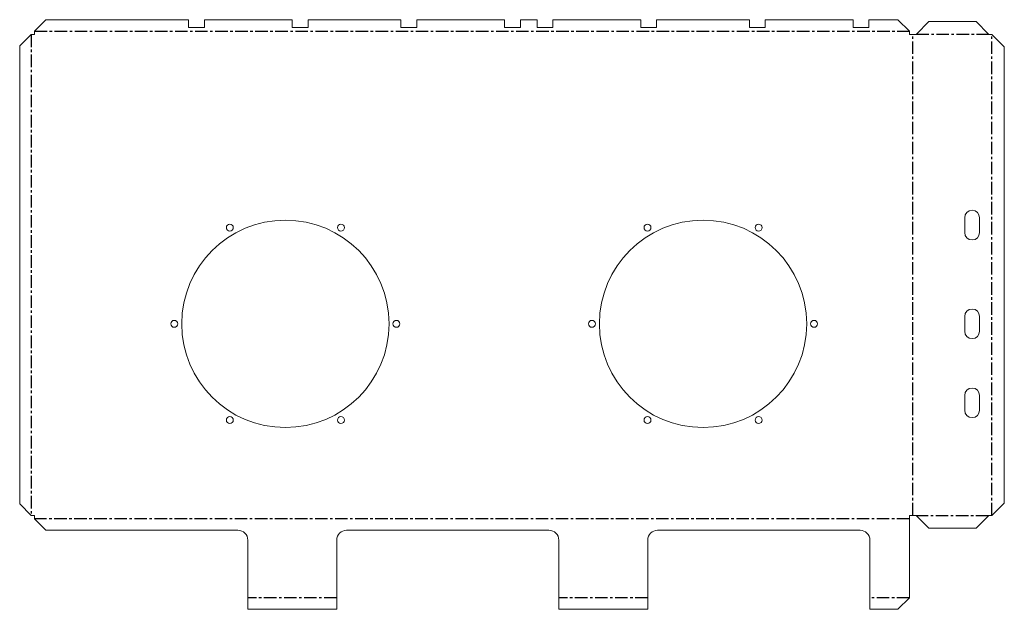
# Model space of a CAD drawing. Header units: millimetres. Extents: x 336 to 1333, y 1075 to 1672.
import ezdxf

# ---------------------------------------------------------------- set-up
doc = ezdxf.new("R2010")
doc.units = ezdxf.units.MM
doc.linetypes.add('CENTERX2', pattern=[20.32, 12.7, -2.54, 2.54, -2.54])

msp = doc.modelspace()

# ---------------------------------------------------------------- linework, layer by layer
for p, q in [((351.07, 1660.53), (362.6, 1672.07)), ((1225.54, 1672.07), (1237.07, 1660.53)), ((1256.67, 1670.07), (1244.14, 1657.53)), ((1304.6, 1670.07), (1317.14, 1657.53)), ((336, 1645.47), (347.54, 1657)), ((1244.14, 1657.53), (1244.14, 1657)), ((1317.14, 1657.53), (1317.14, 1657)), ((1320.67, 1657), (1333.21, 1644.47)), ((336, 1181.53), (347.54, 1170)), ((1320.67, 1170), (1333.21, 1182.53)), ((1256.67, 1156.93), (1244.14, 1169.47)), ((1304.6, 1156.93), (1317.14, 1169.47)), ((351.07, 1166.47), (362.6, 1154.93)), ((1225.54, 1074.86), (1237.07, 1086.4))]:
    msp.add_line(p, q)
at = {"color": 7, "linetype": 'Continuous', "lineweight": 15}
for p, q in [((362.6, 1672.07), (507.07, 1672.07)), ((507.07, 1664.07), (507.07, 1672.07)), ((523.07, 1672.07), (523.07, 1664.07)), ((523.07, 1672.07), (612.07, 1672.07)), ((612.07, 1664.07), (612.07, 1672.07)), ((628.07, 1672.07), (628.07, 1664.07)), ((628.07, 1672.07), (722.07, 1672.07)), ((722.07, 1664.07), (722.07, 1672.07)), ((738.07, 1672.07), (738.07, 1664.07)), ((738.07, 1672.07), (827.07, 1672.07)), ((827.07, 1664.07), (827.07, 1672.07)), ((843.07, 1672.07), (843.07, 1664.07)), ((843.07, 1672.07), (860.07, 1672.07)), ((860.07, 1664.07), (860.07, 1672.07)), ((876.07, 1672.07), (876.07, 1664.07)), ((876.07, 1672.07), (965.07, 1672.07)), ((965.07, 1664.07), (965.07, 1672.07)), ((981.07, 1672.07), (981.07, 1664.07)), ((981.07, 1672.07), (1075.07, 1672.07)), ((1075.07, 1664.07), (1075.07, 1672.07)), ((1091.07, 1672.07), (1091.07, 1664.07)), ((1091.07, 1672.07), (1180.07, 1672.07)), ((1180.07, 1664.07), (1180.07, 1672.07)), ((1196.07, 1672.07), (1196.07, 1664.07)), ((1196.07, 1672.07), (1225.54, 1672.07)), ((1304.6, 1670.07), (1256.67, 1670.07)), ((351.07, 1657), (347.54, 1657)), ((351.07, 1660.53), (351.07, 1657)), ((523.07, 1664.07), (507.07, 1664.07)), ((628.07, 1664.07), (612.07, 1664.07)), ((738.07, 1664.07), (722.07, 1664.07)), ((843.07, 1664.07), (827.07, 1664.07)), ((876.07, 1664.07), (860.07, 1664.07)), ((981.07, 1664.07), (965.07, 1664.07)), ((1091.07, 1664.07), (1075.07, 1664.07)), ((1196.07, 1664.07), (1180.07, 1664.07)), ((1237.07, 1657), (1237.07, 1660.53)), ((1244.14, 1657), (1237.07, 1657)), ((1317.14, 1657), (1320.67, 1657)), ((336, 1181.53), (336, 1645.47)), ((1333.21, 1182.53), (1333.21, 1644.47)), ((1293.14, 1471.5), (1293.14, 1456.5)), ((1308.14, 1456.5), (1308.14, 1471.5)), ((1293.14, 1371.5), (1293.14, 1356.5)), ((1308.14, 1356.5), (1308.14, 1371.5)), ((1293.14, 1291.5), (1293.14, 1276.5)), ((1308.14, 1276.5), (1308.14, 1291.5)), ((347.54, 1170), (351.07, 1170)), ((351.07, 1170), (351.07, 1166.47)), ((1237.07, 1170), (1244.14, 1170)), ((1237.07, 1086.4), (1237.07, 1170)), ((1244.14, 1170), (1244.14, 1169.47)), ((1317.14, 1170), (1320.67, 1170)), ((1317.14, 1169.47), (1317.14, 1170)), ((1256.67, 1156.93), (1304.6, 1156.93)), ((362.6, 1154.93), (557.07, 1154.93)), ((667.07, 1154.93), (872.07, 1154.93)), ((982.07, 1154.93), (1187.07, 1154.93)), ((567.07, 1144.93), (567.07, 1074.86)), ((657.07, 1074.86), (657.07, 1144.93)), ((882.07, 1144.93), (882.07, 1074.86)), ((972.07, 1074.86), (972.07, 1144.93)), ((1197.07, 1144.93), (1197.07, 1074.86)), ((567.07, 1074.86), (657.07, 1074.86)), ((882.07, 1074.86), (972.07, 1074.86)), ((1197.07, 1074.86), (1225.54, 1074.86))]:
    msp.add_line(p, q, dxfattribs=at)
at = {"color": 7, "linetype": 'CENTERX2'}
for p, q in [((347.54, 1657), (347.54, 1170)), ((351.07, 1660.53), (1237.07, 1660.53)), ((1240.6, 1170), (1240.6, 1657)), ((1244.14, 1657.53), (1317.14, 1657.53)), ((1320.67, 1170), (1320.67, 1657)), ((1317.14, 1169.47), (1244.14, 1169.47)), ((1237.07, 1166.47), (351.07, 1166.47)), ((657.07, 1086.4), (567.07, 1086.4)), ((972.07, 1086.4), (882.07, 1086.4)), ((1237.07, 1086.4), (1197.07, 1086.4))]:
    msp.add_line(p, q, dxfattribs=at)
at = {"color": 7, "linetype": 'Continuous', "lineweight": 15}
for centre, radius in [((605.07, 1364), 105), ((1028.07, 1364), 105), ((548.82, 1461.43), 3.5), ((661.32, 1461.43), 3.5), ((971.82, 1461.43), 3.5), ((1084.32, 1461.43), 3.5), ((492.57, 1364), 3.5), ((717.57, 1364), 3.5), ((915.57, 1364), 3.5), ((1140.57, 1364), 3.5), ((548.82, 1266.57), 3.5), ((661.32, 1266.57), 3.5), ((971.82, 1266.57), 3.5), ((1084.32, 1266.57), 3.5)]:
    msp.add_circle(centre, radius, dxfattribs=at)
for centre, radius, start, end in [((1300.64, 1471.5), 7.5, 0, 180), ((1300.64, 1456.5), 7.5, 180, 0), ((1300.64, 1371.5), 7.5, 0, 180), ((1300.64, 1356.5), 7.5, 180, 0), ((1300.64, 1291.5), 7.5, 0, 180), ((1300.64, 1276.5), 7.5, 180, 0), ((557.07, 1144.93), 10, 0, 90), ((667.07, 1144.93), 10, 90, 180), ((872.07, 1144.93), 10, 0, 90), ((982.07, 1144.93), 10, 90, 180), ((1187.07, 1144.93), 10, 0, 90)]:
    msp.add_arc(centre, radius, start, end, dxfattribs=at)

doc.saveas('drawing.dxf')
